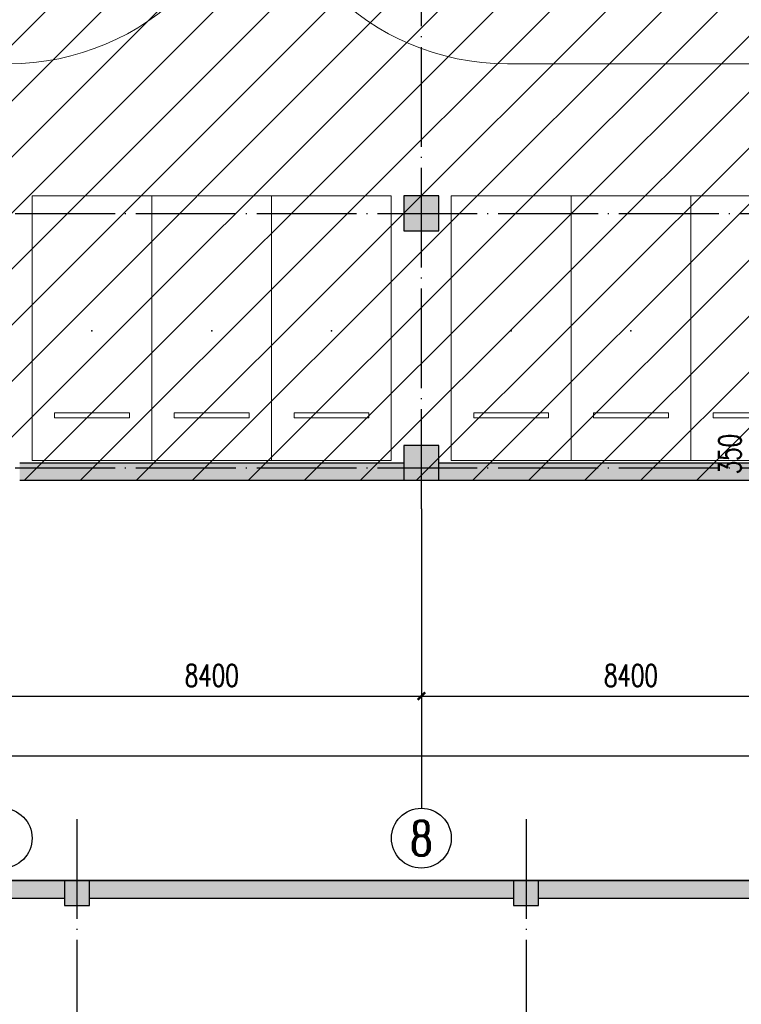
# Model space of a CAD drawing. Extents: x 797781 to 1255204, y 21234 to 1024248.
# Tile 22 of 256: x 913659 to 928120, y 58388 to 78126. Entities that reach past the tile are written whole.
import ezdxf
from ezdxf.enums import TextEntityAlignment as Align

# ---------------------------------------------------------------- set-up
doc = ezdxf.new("R2010")
doc.units = 0
doc.header["$LTSCALE"] = 1000
doc.header["$MEASUREMENT"] = 0
doc.linetypes.add('230303生产综合楼-平面图_t8$0$DOTE', pattern=[2.42, 2, -0.2, 0.02, -0.2])
doc.layers.add('230303生产综合楼-平面图_t8$0$A-普通车位', color=252, linetype='Continuous', lineweight=9)
for name, color, linetype in [('230303生产综合楼-平面图_t8$0$A-车位编号', 7, 'Continuous'), ('230303生产综合楼-平面图_t8$0$AXIS', 3, 'Continuous'), ('230303生产综合楼-平面图_t8$0$AXIS_TEXT', 7, 'Continuous'), ('230303生产综合楼-平面图_t8$0$COLUMN', 40, 'Continuous'), ('230303生产综合楼-平面图_t8$0$DOTE', 1, '230303生产综合楼-平面图_t8$0$DOTE'), ('230303生产综合楼-平面图_t8$0$PUB_DIM', 3, 'Continuous'), ('230303生产综合楼-平面图_t8$0$PUB_HATCH', 8, 'Continuous'), ('230303生产综合楼-平面图_t8$0$WALL', 40, 'Continuous'), ('230303生产综合楼-平面图_t8$0$板洞', 6, 'Continuous'), ('AXIS_TEXT', 7, 'Continuous'), ('PUB_HATCH', 8, 'Continuous')]:
    doc.layers.add(name, color=color, linetype=linetype)
doc.styles.add('230303生产综合楼-平面图_t8$0$_TCH_AXIS', font='COMPLEX', dxfattribs={"bigfont": 'GBCBIG'})
doc.styles.add('230303生产综合楼-平面图_T8$0$_TCH_DIM_T3', font='SIMPLEX', dxfattribs={"width": 0.705882, "bigfont": 'GBCBIG'})
doc.styles.add('COMPLEX', font='COMPLEX')
doc.dimstyles.new('230303生产综合楼-平面图_T8$0$_TCH_ARCH&&150', dxfattribs={"dimtxt": 446.25, "dimasz": 150, "dimexe": 375, "dimexo": 450, "dimgap": 189.375, "dimtad": 1, "dimdec": 0, "dimzin": 0, "dimdsep": 46, "dimtxsty": '230303生产综合楼-平面图_T8$0$_TCH_DIM_T3', "dimblk": '230303生产综合楼-平面图_t8$0$_ArchTick', "dimcen": 0.09, "dimclrt": 7, "dimazin": 2, "dimtfac": 1, "dimtdec": 0, "dimtix": 1, "dimtmove": 2, "dimatfit": 3, "dimfxl": 1, "dimtolj": 1, "dimtzin": 0, "dimarcsym": 0})

# ---------------------------------------------------------------- blocks, each defined once
blk = doc.blocks.new('230303生产综合楼-平面图_t8$0$普通车位')
at = {"layer": '230303生产综合楼-平面图_t8$0$A-普通车位'}
for points in [[(100, -1200), (5400, -1200), (5400, 1200), (100, 1200)], [(950, 750), (950, -750), (1050, -750), (1050, 750)]]:
    blk.add_lwpolyline(points, close=True, dxfattribs=at)
at = {"layer": '230303生产综合楼-平面图_t8$0$A-车位编号'}
blk.add_point((2700, 0), dxfattribs=at)
blk = doc.blocks.new('230303生产综合楼-平面图_t8$0$_ArchTick')
at = {"color": 0, "linetype": 'ByBlock', "const_width": 0.3}
blk.add_lwpolyline([(-0.5, -0.5), (0.5, 0.5)], dxfattribs=at)
blk = doc.blocks.new('*D3055')
at = {"layer": '230303生产综合楼-平面图_t8$0$AXIS', "color": 0, "lineweight": -2, "transparency": 16777216}
for p, q in [((913308, 67867), (913308, 64192)), ((921708, 67867), (921708, 64192)), ((913308, 64567), (921708, 64567))]:
    blk.add_line(p, q, dxfattribs=at)
at = {"layer": 'Defpoints', "color": 0, "transparency": 16777216}
for p in [(913308, 68317), (921708, 68317), (921708, 64567)]:
    blk.add_point(p, dxfattribs=at)
at = {"layer": '230303生产综合楼-平面图_t8$0$AXIS', "color": 0, "lineweight": -2, "transparency": 16777216, "xscale": 150, "yscale": 150, "zscale": 150, "rotation": 180}
blk.add_blockref('230303生产综合楼-平面图_t8$0$_ArchTick', (913308, 64567), dxfattribs=at)
at = {"layer": '230303生产综合楼-平面图_t8$0$AXIS', "color": 0, "lineweight": -2, "transparency": 16777216, "xscale": 150, "yscale": 150, "zscale": 150}
blk.add_blockref('230303生产综合楼-平面图_t8$0$_ArchTick', (921708, 64567), dxfattribs=at)
at = {"layer": '230303生产综合楼-平面图_t8$0$AXIS', "color": 7, "transparency": 16777216, "insert": (917508, 64980), "char_height": 446.2, "attachment_point": 5, "style": '230303生产综合楼-平面图_T8$0$_TCH_DIM_T3'}
blk.add_mtext('\\A1;8400', dxfattribs=at)
blk = doc.blocks.new('*D3056')
at = {"layer": '230303生产综合楼-平面图_t8$0$AXIS', "color": 0, "lineweight": -2, "transparency": 16777216}
for p, q in [((921708, 67867), (921708, 64192)), ((930108, 67867), (930108, 64192)), ((921708, 64567), (930108, 64567))]:
    blk.add_line(p, q, dxfattribs=at)
at = {"layer": 'Defpoints', "color": 0, "transparency": 16777216}
for p in [(921708, 68317), (930108, 68317), (930108, 64567)]:
    blk.add_point(p, dxfattribs=at)
at = {"layer": '230303生产综合楼-平面图_t8$0$AXIS', "color": 0, "lineweight": -2, "transparency": 16777216, "xscale": 150, "yscale": 150, "zscale": 150, "rotation": 180}
blk.add_blockref('230303生产综合楼-平面图_t8$0$_ArchTick', (921708, 64567), dxfattribs=at)
at = {"layer": '230303生产综合楼-平面图_t8$0$AXIS', "color": 0, "lineweight": -2, "transparency": 16777216, "xscale": 150, "yscale": 150, "zscale": 150}
blk.add_blockref('230303生产综合楼-平面图_t8$0$_ArchTick', (930108, 64567), dxfattribs=at)
at = {"layer": '230303生产综合楼-平面图_t8$0$AXIS', "color": 7, "transparency": 16777216, "insert": (925908, 64980), "char_height": 446.2, "attachment_point": 5, "style": '230303生产综合楼-平面图_T8$0$_TCH_DIM_T3'}
blk.add_mtext('\\A1;8400', dxfattribs=at)
blk = doc.blocks.new('*D3065')
at = {"layer": '230303生产综合楼-平面图_t8$0$AXIS', "color": 0, "lineweight": -2, "transparency": 16777216}
for p, q in [((870658, 67867), (870658, 62992)), ((989258, 67867), (989258, 62992)), ((870658, 63367), (989258, 63367))]:
    blk.add_line(p, q, dxfattribs=at)
at = {"layer": 'Defpoints', "color": 0, "transparency": 16777216}
for p in [(870658, 68317), (989258, 68317), (989258, 63367)]:
    blk.add_point(p, dxfattribs=at)
at = {"layer": '230303生产综合楼-平面图_t8$0$AXIS', "color": 0, "lineweight": -2, "transparency": 16777216, "xscale": 150, "yscale": 150, "zscale": 150, "rotation": 180}
blk.add_blockref('230303生产综合楼-平面图_t8$0$_ArchTick', (870658, 63367), dxfattribs=at)
at = {"layer": '230303生产综合楼-平面图_t8$0$AXIS', "color": 0, "lineweight": -2, "transparency": 16777216, "xscale": 150, "yscale": 150, "zscale": 150}
blk.add_blockref('230303生产综合楼-平面图_t8$0$_ArchTick', (989258, 63367), dxfattribs=at)
at = {"layer": '230303生产综合楼-平面图_t8$0$AXIS', "color": 7, "transparency": 16777216, "insert": (929958, 63780), "char_height": 446.2, "attachment_point": 5, "style": '230303生产综合楼-平面图_T8$0$_TCH_DIM_T3'}
blk.add_mtext('\\A1;118600', dxfattribs=at)
blk = doc.blocks.new('_AXISO')
blk.add_circle((0, 0), 0.5)
at = {"layer": 'AXIS_TEXT', "style": 'COMPLEX', "width": 1.041667}
blk.add_attdef('A', text='', height=0.56, dxfattribs=at).set_placement((-0.25, -0.28), (0.25, -0.28), align=Align.FIT)
blk = doc.blocks.new('*D3241')
at = {"layer": '230303生产综合楼-平面图_t8$0$PUB_DIM', "color": 0, "lineweight": -2, "transparency": 16777216}
for p, q in [((928829, 69592), (928829, 69742)), ((929309, 69592), (928454, 69592)), ((928829, 69242), (928829, 69592)), ((929309, 69242), (928454, 69242)), ((928829, 69242), (928829, 69092))]:
    blk.add_line(p, q, dxfattribs=at)
at = {"layer": 'Defpoints', "color": 0, "transparency": 16777216}
for p in [(928829, 69592), (929759, 69592), (929759, 69242)]:
    blk.add_point(p, dxfattribs=at)
at = {"layer": '230303生产综合楼-平面图_t8$0$PUB_DIM', "color": 0, "lineweight": -2, "transparency": 16777216, "xscale": 150, "yscale": 150, "zscale": 150}
for p, rotation in [((928829, 69592), 270), ((928829, 69242), 90)]:
    blk.add_blockref('230303生产综合楼-平面图_t8$0$_ArchTick', p, dxfattribs=dict(at, rotation=rotation))
at = {"layer": '230303生产综合楼-平面图_t8$0$PUB_DIM', "color": 7, "transparency": 16777216, "insert": (927892, 69417), "char_height": 446.2, "attachment_point": 5, "rotation": 90, "style": '230303生产综合楼-平面图_T8$0$_TCH_DIM_T3'}
blk.add_mtext('\\A1;350', dxfattribs=at)
blk = doc.blocks.new('_FZH')
blk.add_lwpolyline([(-0.5, -0.5), (0.5, -0.5), (0.5, 0.5), (-0.5, 0.5)], close=True)
at = {"layer": 'PUB_HATCH'}
blk.add_solid([(-0.5, -0.5), (0.5, -0.5), (-0.5, 0.5), (0.5, 0.5)], dxfattribs=at)

msp = doc.modelspace()

# ---------------------------------------------------------------- hatches: boundary and pattern name
at = {"layer": '230303生产综合楼-平面图_t8$0$PUB_HATCH'}
h = msp.add_hatch(dxfattribs=at)
h.set_pattern_fill('ANSI31', color=256, scale=500)
h.set_pattern_definition([(45, (742304.1, -46432.5), (-561.266, 561.266), [])])
h.paths.add_polyline_path([(930109.1, 68893.4), (930108.6, 82492.3), (938508.6, 82492.3), (938508.2, 85667.3), (943409, 85667.3), (943409.3, 93092.3), (943762.1, 93092.3), (943758.6, 95392.3), (943508.6, 95392.3), (943508.6, 101792.3), (951058.6, 101792.3), (951058.6, 104092.3), (952808.6, 104092.3), (952808.6, 105392.3), (952708.2, 105392.3), (952709, 111192.3), (938408.6, 111192.3), (938408.6, 112942.3), (934909, 112942.3), (934909, 113292.3), (935009, 113392.3), (935009, 113792.3), (932409, 113792.3), (932409, 113392.3), (932509, 113292.3), (932509, 112992.3), (930408.6, 112992.3), (930408.6, 111192.3), (913308.6, 111192.3), (913308.6, 119592.3), (899708.6, 119592.3), (899708.6, 116092.3), (899708.6, 114673.2), (899708.6, 111192.3), (895158.6, 111192.3), (895158.6, 96992.3), (899608.6, 96992.3), (899608.6, 98042.3), (902558.6, 98042.3), (902558.6, 96992.3), (904808.6, 96992.3), (904808.2, 86592.3), (896359, 86592.3), (896156.1, 86592.3), (896158.6, 81292.3), (896158.6, 73892.3), (896158.6, 70892.3), (896358.6, 70892.3), (897858.6, 70892.3), (897858.6, 70042.3), (900108.6, 70042.3), (900108.6, 68892.3)])
h.paths.add_polyline_path([(930105.6, 68892.3), (955656.4, 68892.3), (955656.4, 72492.3), (963356.4, 72492.3), (963356.4, 68892.3), (986709.3, 68892.3), (986709.3, 70442.3), (987458.6, 70442.3), (987458.6, 70892.3), (989258.6, 70892.3), (989256.4, 88842.3), (986008.6, 88842.3), (986008.6, 90692.3), (982958.6, 90692.3), (982958.6, 94955.7), (980858.6, 94955.7), (980858.6, 99042.3), (985808.6, 99042.3), (985808.6, 96992.3), (989256.4, 96992.3), (989256.4, 109542.3), (987108.6, 109542.3), (987108.6, 109842.3), (986208.6, 109842.3), (986208.6, 111192.3), (963706.4, 111192.3), (963706.4, 119592.3), (955308.6, 119592.3), (955304.2, 111192.3), (952709, 111192.7), (952709, 105392.3), (955356.4, 105392.3), (955357.5, 98892.3), (952859.7, 98892.3), (952858.6, 95342.3), (952858.6, 94880.1), (952858.6, 93092.3), (943407.1, 93092.3), (943407.1, 85667.3), (938508.6, 85667.3), (938508.6, 82492.3), (930107.1, 82492.3)])
for points in [[(921358.6, 68892.3), (921358.6, 69242.3), (913658.6, 69242.3), (913658.6, 68892.3)], [(929758.6, 68892.3), (929758.6, 69242.3), (922058.6, 69242.3), (922058.6, 68892.3)], [(914556.1, 60517.3), (914556.1, 60867.3), (906056.1, 60867.3), (906056.1, 60517.3)], [(923556.1, 60517.3), (923556.1, 60867.3), (915056.1, 60867.3), (915056.1, 60517.3)], [(932556.1, 60517.3), (932556.1, 60867.3), (924056.1, 60867.3), (924056.1, 60517.3)]]:
    msp.add_hatch(color=256, dxfattribs=at).paths.add_polyline_path(points)

# ---------------------------------------------------------------- linework, layer by layer
at = {"layer": '230303生产综合楼-平面图_t8$0$A-普通车位'}
msp.add_lwpolyline([(971583.6, 77242.3), (923433.6, 77242.3)], dxfattribs=at)
for centre, start, end in [((913433.6, 82242.3), 270, 0), ((923433.6, 82242.3), 180, 270)]:
    msp.add_arc(centre, 5000, start, end, dxfattribs=at)
at = {"layer": '230303生产综合楼-平面图_t8$0$AXIS'}
msp.add_line((921708, 68317.3), (921708, 62317.3), dxfattribs=at)
at = {"layer": '230303生产综合楼-平面图_t8$0$DOTE'}
for p, q in [((921708.6, 68317.3), (921708.6, 119117.3)), ((870008.6, 74242.3), (989908.6, 74242.3)), ((870008.6, 69142.3), (989908.6, 69142.3)), ((870008.6, 69142.3), (989908.6, 69142.3)), ((914806.1, 62100.6), (914806.1, 55613.6)), ((923806.1, 62100.6), (923806.1, 55613.6)), ((881806.1, 60867.3), (987156.1, 60867.3))]:
    msp.add_line(p, q, dxfattribs=at)
at = {"layer": '230303生产综合楼-平面图_t8$0$WALL'}
for p, q in [((913658.6, 69242.3), (921358.6, 69242.3)), ((922058.6, 69242.3), (929758.6, 69242.3)), ((913658.6, 68892.3), (921358.6, 68892.3)), ((922058.6, 68892.3), (929758.6, 68892.3)), ((906056.1, 60867.3), (914556.1, 60867.3)), ((915056.1, 60867.3), (923556.1, 60867.3)), ((924056.1, 60867.3), (932556.1, 60867.3)), ((906056.1, 60517.3), (914556.1, 60517.3)), ((915056.1, 60517.3), (923556.1, 60517.3)), ((924056.1, 60517.3), (932556.1, 60517.3))]:
    msp.add_line(p, q, dxfattribs=at)
at = {"layer": '230303生产综合楼-平面图_t8$0$板洞', "color": 5}
msp.add_lwpolyline([(959706.1, 60867.3), (896906.1, 60867.3), (896906.1, 68892.3), (900108.6, 68892.3), (900108.6, 70042.3), (897858.6, 70042.3), (897858.6, 70892.3), (896158.6, 70892.3), (896158.6, 73892.3), (896158.6, 73892.3), (896158.6, 81292.3), (896158.6, 86592.3), (896358.6, 86592.3), (904808.2, 86592), (904808.6, 96992.3), (902558.6, 96992.3), (902558.6, 98042.3), (899608.6, 98042.3), (899608.6, 96992.3), (895158.6, 96992.3), (895158.6, 111192.3), (870658.6, 111192.3)], dxfattribs=at)

# ---------------------------------------------------------------- block references
at = {"layer": '230303生产综合楼-平面图_t8$0$A-普通车位', "xscale": -1, "rotation": 270}
for p in [(915106.1, 69192.3), (917506.1, 69192.3), (919906.1, 69192.3), (923508.6, 69192.3), (925908.6, 69192.3), (928308.6, 69192.3)]:
    msp.add_blockref('230303生产综合楼-平面图_t8$0$普通车位', p, dxfattribs=at)
at = {"layer": '230303生产综合楼-平面图_t8$0$AXIS'}
ref = msp.add_blockref('_AXISO', (913308, 61717.3), dxfattribs=dict(at, xscale=1200, yscale=1200, zscale=1200))
ref.add_attrib('A', '7', dxfattribs={"layer": '230303生产综合楼-平面图_t8$0$AXIS_TEXT', "ltscale": 2, "height": 698.9, "style": '230303生产综合楼-平面图_t8$0$_TCH_AXIS'}).set_placement((913075, 61367.9), (913541, 61367.9), align=Align.FIT)
ref = msp.add_blockref('_AXISO', (921708, 61717.3), dxfattribs=dict(at, xscale=1200, yscale=1200, zscale=1200))
ref.add_attrib('A', '8', dxfattribs={"layer": '230303生产综合楼-平面图_t8$0$AXIS_TEXT', "ltscale": 2, "height": 698.9, "style": '230303生产综合楼-平面图_t8$0$_TCH_AXIS'}).set_placement((921475, 61367.9), (921941, 61367.9), align=Align.FIT)
at = {"layer": '230303生产综合楼-平面图_t8$0$COLUMN'}
for p, xscale, yscale, zscale in [((921708.6, 74242.3), 700, 700, 700), ((921708.6, 69242.3), 700, 700, 700), ((914806.1, 60617.3), 500, 500, 500), ((923806.1, 60617.3), 500, 500, 500)]:
    msp.add_blockref('_FZH', p, dxfattribs=dict(at, xscale=xscale, yscale=yscale, zscale=zscale))

# ---------------------------------------------------------------- dimensions: what is measured, and where the dimension line sits
at = {"layer": '230303生产综合楼-平面图_t8$0$AXIS'}
for p1, p2, distance, picture, middle in [((870658, 68317.3), (989258, 68317.3), -4950, '*D3065', (929958, 63779.8)), ((913308, 68317.3), (921708, 68317.3), -3750, '*D3055', (917508, 64979.8)), ((921708, 68317.3), (930108, 68317.3), -3750, '*D3056', (925908, 64979.8))]:
    dim = msp.add_aligned_dim(p1=p1, p2=p2, distance=distance, dimstyle='230303生产综合楼-平面图_T8$0$_TCH_ARCH&&150', dxfattribs=at)
    dim.commit()
    dim.dimension.update_dxf_attribs({"geometry": picture, "text_midpoint": middle})
at = {"layer": '230303生产综合楼-平面图_t8$0$PUB_DIM'}
dim = msp.add_linear_dim(base=(928829.3, 69592.3), p1=(929758.6, 69242.3), p2=(929758.6, 69592.3), angle=90, dimstyle='230303生产综合楼-平面图_T8$0$_TCH_ARCH&&150', dxfattribs=at)
dim.commit()
dim.dimension.update_dxf_attribs({"geometry": '*D3241', "text_midpoint": (927891.8, 69417.3), "dimtype": 161})

doc.saveas('drawing.dxf')
